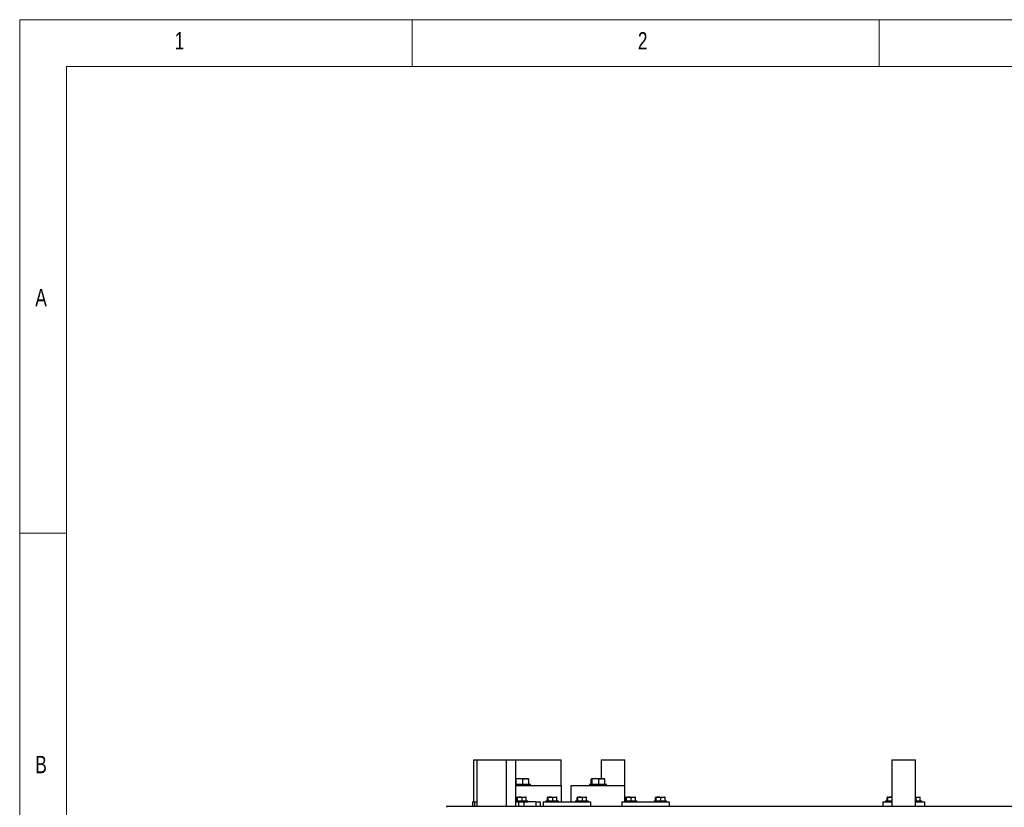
# Model space of a CAD drawing. Header units: millimetres. Extents: x 5 to 589, y 5 to 415.
# Tile 10 of 68: x 5 to 110, y 331 to 415. Entities that reach past the tile are written whole.
import ezdxf

# ---------------------------------------------------------------- set-up
doc = ezdxf.new("R2010")
doc.units = ezdxf.units.MM
doc.layers.add('NOTES', color=6, linetype='Continuous')
doc.layers.add('TRAIT-FORT', color=4, linetype='Continuous', lineweight=25)
doc.styles.add('SLDTEXTSTYLE0', font='TXT', dxfattribs={"width": 0.75})

msp = doc.modelspace()

# ---------------------------------------------------------------- linework, layer by layer
at = {"color": 7, "linetype": 'Continuous', "lineweight": 18}
for p, q in [((589, 415), (5, 415)), ((5, 415), (5, 5)), ((47, 410), (47, 415)), ((97, 415), (97, 410)), ((584, 410), (10, 410)), ((10, 410), (10, 10)), ((10, 360), (5, 360))]:
    msp.add_line(p, q, dxfattribs=at)
at = {"layer": 'TRAIT-FORT', "color": 4, "linetype": 'Continuous', "lineweight": 25}
for p, q in [((53.57, 335.737), (53.57, 331.237)), ((53.57, 335.737), (53.57, 331.237)), ((53.57, 335.737), (53.947, 335.737)), ((53.947, 335.737), (53.947, 330.737)), ((53.947, 335.737), (57.122, 335.737)), ((57.122, 330.737), (57.122, 335.737)), ((57.122, 335.737), (58.121, 335.737)), ((58.121, 330.737), (58.121, 335.737)), ((58.121, 335.737), (62.945, 335.737)), ((62.945, 333.002), (62.945, 335.737)), ((67.242, 335.737), (67.242, 333.752)), ((67.242, 335.737), (69.782, 335.737)), ((69.782, 331.362), (69.782, 335.737)), ((98.355, 335.737), (98.355, 330.737)), ((98.355, 335.737), (100.895, 335.737)), ((100.895, 330.737), (100.895, 335.737)), ((58.129, 333.752), (58.121, 333.747)), ((58.121, 333.152), (59.67, 333.152)), ((58.129, 333.752), (59.411, 333.752)), ((58.148, 333.152), (58.148, 333.672)), ((58.866, 333.152), (58.866, 333.672)), ((59.45, 333.729), (59.411, 333.752)), ((59.488, 333.152), (59.488, 333.672)), ((59.67, 333.002), (59.67, 333.152)), ((65.998, 333.152), (65.998, 333.002)), ((65.998, 333.152), (67.798, 333.152)), ((66.18, 333.152), (66.18, 333.672)), ((66.257, 333.752), (66.218, 333.729)), ((66.257, 333.752), (67.539, 333.752)), ((66.276, 333.152), (66.276, 333.672)), ((66.994, 333.152), (66.994, 333.672)), ((67.578, 333.729), (67.539, 333.752)), ((67.616, 333.152), (67.616, 333.672)), ((67.798, 333.002), (67.798, 333.152)), ((58.121, 333.002), (62.994, 333.002)), ((62.994, 331.237), (62.994, 333.002)), ((64.028, 331.237), (64.028, 333.002)), ((64.028, 333.002), (69.778, 333.002)), ((69.778, 331.362), (69.778, 333.002)), ((53.479, 331.237), (53.479, 330.737)), ((53.479, 331.237), (53.681, 331.237)), ((53.681, 331.237), (53.681, 330.737)), ((53.681, 331.237), (53.947, 331.237)), ((58.121, 331.362), (59.38, 331.362)), ((58.121, 331.237), (59.38, 331.237)), ((58.2, 331.362), (58.2, 331.706)), ((58.254, 331.762), (58.226, 331.746)), ((58.254, 331.762), (59.156, 331.762)), ((58.268, 331.362), (58.268, 331.706)), ((58.405, 331.237), (58.405, 330.737)), ((58.773, 331.362), (58.773, 331.706)), ((59.005, 330.737), (59.005, 331.237)), ((59.184, 331.746), (59.156, 331.762)), ((59.21, 331.362), (59.21, 331.706)), ((59.38, 331.237), (59.38, 331.362)), ((60.233, 331.237), (59.38, 331.237)), ((60.233, 331.237), (60.233, 330.737)), ((60.233, 331.237), (60.707, 331.237)), ((60.707, 331.237), (60.707, 330.737)), ((61.029, 331.237), (61.029, 330.737)), ((61.029, 331.237), (66.109, 331.237)), ((61.313, 331.362), (61.313, 331.237)), ((61.313, 331.362), (62.663, 331.362)), ((61.483, 331.362), (61.483, 331.706)), ((61.537, 331.762), (61.51, 331.746)), ((61.537, 331.762), (62.439, 331.762)), ((61.551, 331.362), (61.551, 331.706)), ((62.056, 331.362), (62.056, 331.706)), ((62.467, 331.746), (62.439, 331.762)), ((62.493, 331.362), (62.493, 331.706)), ((62.663, 331.237), (62.663, 331.362)), ((64.488, 331.362), (64.488, 331.237)), ((64.488, 331.362), (65.838, 331.362)), ((64.658, 331.362), (64.658, 331.706)), ((64.712, 331.762), (64.685, 331.746)), ((64.712, 331.762), (65.614, 331.762)), ((64.726, 331.362), (64.726, 331.706)), ((65.231, 331.362), (65.231, 331.706)), ((65.642, 331.746), (65.614, 331.762)), ((65.668, 331.362), (65.668, 331.706)), ((65.838, 331.237), (65.838, 331.362)), ((66.109, 331.237), (66.109, 330.737)), ((69.439, 331.237), (69.439, 330.737)), ((69.439, 331.237), (74.519, 331.237)), ((69.723, 331.362), (69.723, 331.237)), ((69.723, 331.362), (71.073, 331.362)), ((69.778, 331.762), (69.947, 331.762)), ((69.851, 331.706), (69.778, 331.724)), ((69.851, 331.706), (69.899, 331.719)), ((69.851, 331.362), (69.851, 331.706)), ((69.893, 331.362), (69.893, 331.706)), ((69.947, 331.762), (69.919, 331.746)), ((69.947, 331.762), (70.849, 331.762)), ((69.961, 331.362), (69.961, 331.706)), ((70.466, 331.362), (70.466, 331.706)), ((70.877, 331.746), (70.849, 331.762)), ((70.903, 331.362), (70.903, 331.706)), ((71.073, 331.237), (71.073, 331.362)), ((72.898, 331.362), (72.898, 331.237)), ((72.898, 331.362), (74.248, 331.362)), ((73.068, 331.362), (73.068, 331.706)), ((73.122, 331.762), (73.094, 331.746)), ((73.122, 331.762), (74.024, 331.762)), ((73.136, 331.362), (73.136, 331.706)), ((73.641, 331.362), (73.641, 331.706)), ((74.052, 331.746), (74.024, 331.762)), ((74.078, 331.362), (74.078, 331.706)), ((74.248, 331.237), (74.248, 331.362)), ((74.519, 331.237), (74.519, 330.737)), ((97.399, 331.237), (97.399, 330.737)), ((97.399, 331.237), (98.355, 331.237)), ((97.683, 331.362), (97.683, 331.237)), ((97.683, 331.362), (98.355, 331.362)), ((97.853, 331.362), (97.853, 331.706)), ((97.907, 331.762), (97.88, 331.746)), ((97.907, 331.762), (98.355, 331.762)), ((97.921, 331.362), (97.921, 331.706)), ((100.895, 331.762), (101.35, 331.762)), ((100.966, 331.706), (100.895, 331.723)), ((100.895, 331.362), (101.573, 331.362)), ((100.895, 331.237), (101.844, 331.237)), ((100.966, 331.362), (100.966, 331.706)), ((101.377, 331.746), (101.35, 331.762)), ((101.403, 331.362), (101.403, 331.706)), ((101.573, 331.237), (101.573, 331.362)), ((101.844, 331.237), (101.844, 330.737)), ((50.686, 330.737), (50.686, 330.662)), ((151.186, 330.737), (50.686, 330.737))]:
    msp.add_line(p, q, dxfattribs=at)
for points, knots in [([(58.148, 333.672), (58.142, 333.686), (58.133, 333.706), (58.124, 333.714), (58.121, 333.717)], [0, 0, 0, 0, 0.6919737, 1, 1, 1, 1]), ([(58.866, 333.672), (58.804, 333.689), (58.678, 333.724), (58.491, 333.737), (58.313, 333.718), (58.203, 333.687), (58.148, 333.672)], [0, 0, 0, 0, 0.2646081, 0.5349544, 0.7653466, 1, 1, 1, 1]), ([(58.866, 333.672), (58.92, 333.689), (59.029, 333.724), (59.191, 333.737), (59.345, 333.718), (59.44, 333.687), (59.488, 333.672)], [0, 0, 0, 0, 0.2646081, 0.5349544, 0.7653466, 1, 1, 1, 1]), ([(59.488, 333.672), (59.482, 333.684), (59.469, 333.709), (59.457, 333.729), (59.45, 333.729), (59.45, 333.729)], [0, 0, 0, 0, 0.4898704, 0.984545, 1, 1, 1, 1]), ([(66.276, 333.672), (66.27, 333.685), (66.258, 333.711), (66.237, 333.734), (66.214, 333.732), (66.194, 333.704), (66.183, 333.679), (66.18, 333.672)], [0, 0, 0, 0, 0.1932067, 0.3883081, 0.6406042, 0.8997177, 1, 1, 1, 1]), ([(66.994, 333.672), (66.932, 333.689), (66.806, 333.724), (66.619, 333.737), (66.441, 333.718), (66.331, 333.687), (66.276, 333.672)], [0, 0, 0, 0, 0.2646081, 0.5349544, 0.7653466, 1, 1, 1, 1]), ([(66.994, 333.672), (67.048, 333.689), (67.157, 333.724), (67.319, 333.737), (67.473, 333.718), (67.568, 333.687), (67.616, 333.672)], [0, 0, 0, 0, 0.2646081, 0.5349544, 0.7653466, 1, 1, 1, 1]), ([(67.616, 333.672), (67.61, 333.684), (67.597, 333.709), (67.585, 333.729), (67.578, 333.729), (67.578, 333.729)], [0, 0, 0, 0, 0.4898704, 0.984545, 1, 1, 1, 1]), ([(58.268, 331.706), (58.259, 331.723), (58.245, 331.751), (58.224, 331.748), (58.21, 331.729), (58.202, 331.711), (58.2, 331.706)], [0, 0, 0, 0, 0.3862435, 0.6384308, 0.8974327, 1, 1, 1, 1]), ([(58.773, 331.706), (58.729, 331.718), (58.64, 331.743), (58.509, 331.752), (58.383, 331.739), (58.306, 331.717), (58.268, 331.706)], [0, 0, 0, 0, 0.2646059, 0.5349496, 0.7653441, 1, 1, 1, 1]), ([(58.773, 331.706), (58.811, 331.718), (58.888, 331.743), (59.001, 331.752), (59.11, 331.739), (59.177, 331.717), (59.21, 331.706)], [0, 0, 0, 0, 0.2646059, 0.5349496, 0.7653441, 1, 1, 1, 1]), ([(59.21, 331.706), (59.202, 331.726), (59.193, 331.747), (59.184, 331.746), (59.184, 331.746)], [0, 0, 0, 0, 0.9794919, 1, 1, 1, 1]), ([(61.551, 331.706), (61.542, 331.723), (61.528, 331.751), (61.507, 331.748), (61.493, 331.729), (61.485, 331.711), (61.483, 331.706)], [0, 0, 0, 0, 0.3862435, 0.6384308, 0.8974327, 1, 1, 1, 1]), ([(62.056, 331.706), (62.012, 331.718), (61.923, 331.743), (61.792, 331.752), (61.667, 331.739), (61.59, 331.717), (61.551, 331.706)], [0, 0, 0, 0, 0.2646059, 0.5349496, 0.7653441, 1, 1, 1, 1]), ([(62.056, 331.706), (62.094, 331.718), (62.171, 331.743), (62.284, 331.752), (62.393, 331.739), (62.46, 331.717), (62.493, 331.706)], [0, 0, 0, 0, 0.2646059, 0.5349496, 0.7653441, 1, 1, 1, 1]), ([(62.493, 331.706), (62.485, 331.726), (62.476, 331.747), (62.467, 331.746), (62.467, 331.746)], [0, 0, 0, 0, 0.9794919, 1, 1, 1, 1]), ([(64.726, 331.706), (64.717, 331.723), (64.703, 331.751), (64.682, 331.748), (64.668, 331.729), (64.66, 331.711), (64.658, 331.706)], [0, 0, 0, 0, 0.3862435, 0.6384308, 0.8974327, 1, 1, 1, 1]), ([(65.231, 331.706), (65.187, 331.718), (65.098, 331.743), (64.967, 331.752), (64.842, 331.739), (64.765, 331.717), (64.726, 331.706)], [0, 0, 0, 0, 0.2646059, 0.5349496, 0.7653441, 1, 1, 1, 1]), ([(65.231, 331.706), (65.269, 331.718), (65.346, 331.743), (65.459, 331.752), (65.568, 331.739), (65.635, 331.717), (65.668, 331.706)], [0, 0, 0, 0, 0.2646059, 0.5349496, 0.7653441, 1, 1, 1, 1]), ([(65.668, 331.706), (65.66, 331.726), (65.651, 331.747), (65.642, 331.746), (65.642, 331.746)], [0, 0, 0, 0, 0.9794919, 1, 1, 1, 1]), ([(69.961, 331.706), (69.952, 331.723), (69.938, 331.751), (69.917, 331.748), (69.903, 331.729), (69.895, 331.711), (69.893, 331.706)], [0, 0, 0, 0, 0.3862435, 0.6384308, 0.8974327, 1, 1, 1, 1]), ([(70.466, 331.706), (70.422, 331.718), (70.333, 331.743), (70.202, 331.752), (70.076, 331.739), (69.999, 331.717), (69.961, 331.706)], [0, 0, 0, 0, 0.2646059, 0.5349496, 0.7653441, 1, 1, 1, 1]), ([(70.466, 331.706), (70.504, 331.718), (70.581, 331.743), (70.694, 331.752), (70.803, 331.739), (70.87, 331.717), (70.903, 331.706)], [0, 0, 0, 0, 0.2646059, 0.5349496, 0.7653441, 1, 1, 1, 1]), ([(70.903, 331.706), (70.895, 331.726), (70.886, 331.747), (70.877, 331.746), (70.877, 331.746)], [0, 0, 0, 0, 0.9794919, 1, 1, 1, 1]), ([(73.136, 331.706), (73.127, 331.723), (73.113, 331.751), (73.092, 331.748), (73.078, 331.729), (73.07, 331.711), (73.068, 331.706)], [0, 0, 0, 0, 0.3862435, 0.6384308, 0.8974327, 1, 1, 1, 1]), ([(73.641, 331.706), (73.597, 331.718), (73.508, 331.743), (73.377, 331.752), (73.251, 331.739), (73.174, 331.717), (73.136, 331.706)], [0, 0, 0, 0, 0.2646059, 0.5349496, 0.7653441, 1, 1, 1, 1]), ([(73.641, 331.706), (73.679, 331.718), (73.756, 331.743), (73.869, 331.752), (73.978, 331.739), (74.045, 331.717), (74.078, 331.706)], [0, 0, 0, 0, 0.2646059, 0.5349496, 0.7653441, 1, 1, 1, 1]), ([(74.078, 331.706), (74.07, 331.726), (74.061, 331.747), (74.052, 331.746), (74.052, 331.746)], [0, 0, 0, 0, 0.9794919, 1, 1, 1, 1]), ([(97.921, 331.706), (97.912, 331.723), (97.898, 331.751), (97.877, 331.748), (97.863, 331.729), (97.855, 331.711), (97.853, 331.706)], [0, 0, 0, 0, 0.3862435, 0.6384308, 0.8974327, 1, 1, 1, 1]), ([(98.355, 331.723), (98.335, 331.729), (98.269, 331.746), (98.162, 331.752), (98.037, 331.739), (97.96, 331.717), (97.921, 331.706)], [0, 0, 0, 0, 0.1433572, 0.4582741, 0.7266551, 1, 1, 1, 1]), ([(100.966, 331.706), (101.004, 331.718), (101.081, 331.743), (101.194, 331.752), (101.303, 331.739), (101.37, 331.717), (101.403, 331.706)], [0, 0, 0, 0, 0.26460585, 0.53494964, 0.7653441, 1, 1, 1, 1]), ([(101.403, 331.706), (101.395, 331.726), (101.386, 331.747), (101.377, 331.746), (101.377, 331.746)], [0, 0, 0, 0, 0.9794919, 1, 1, 1, 1])]:
    msp.add_open_spline(points, degree=3, knots=knots, dxfattribs=at)

# ---------------------------------------------------------------- texts
at = {"layer": 'NOTES', "color": 211, "char_height": 1.852, "attachment_point": 1, "style": 'SLDTEXTSTYLE0'}
for s, insert in [('1', (21.583, 413.668)), ('2', (71.167, 413.668)), ('A', (6.667, 386.168)), ('B', (6.667, 336.168))]:
    msp.add_mtext(s, dxfattribs=dict(at, insert=insert))

doc.saveas('drawing.dxf')
